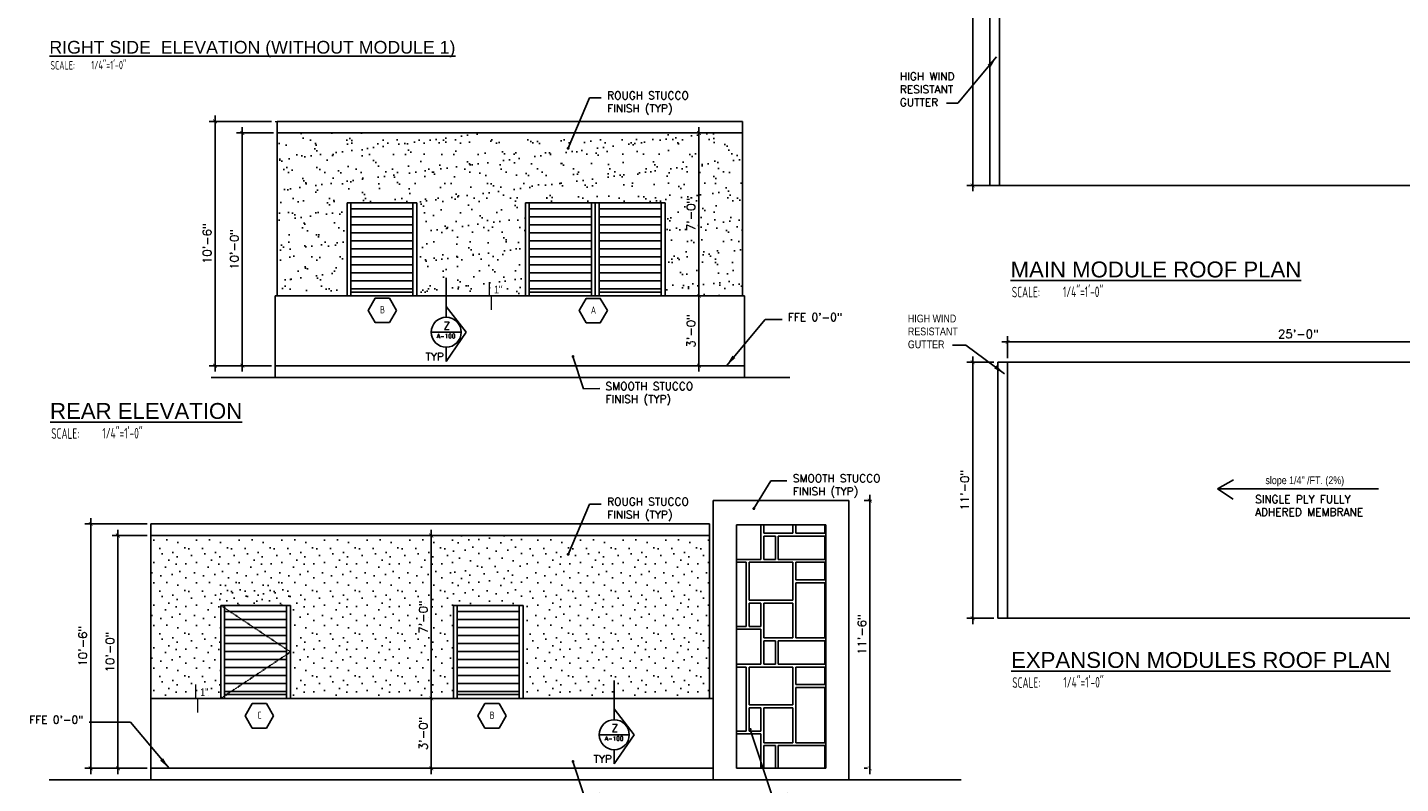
# Model space of a CAD drawing. Header units: inches. Extents: x -3803 to 30266, y -3756 to 4522.
# Tile 28 of 47: x 23795 to 24503, y 2289 to 2679. Entities that reach past the tile are written whole.
import ezdxf
from ezdxf.enums import TextEntityAlignment as Align

# ---------------------------------------------------------------- set-up
doc = ezdxf.new("R2010")
doc.units = ezdxf.units.IN
doc.header["$LTSCALE"] = 0.011
doc.header["$MEASUREMENT"] = 0
doc.header["$PDMODE"] = 1
doc.linetypes.add('DASHED', pattern=[0.75, 0.5, -0.25])
doc.layers.get('0').update_dxf_attribs({"linetype": 'CONTINUOUS'})
doc.layers.get('Defpoints').update_dxf_attribs({"linetype": 'CONTINUOUS'})
for name, color, linetype in [('a-door', 2, 'CONTINUOUS'), ('G-SYMB', 1, 'CONTINUOUS'), ('roof', 8, 'DASHED'), ('TEXT', 2, 'CONTINUOUS')]:
    doc.layers.add(name, color=color, linetype=linetype)
doc.layers.add('DIM', color=4, linetype='CONTINUOUS', lineweight=13)
doc.styles.add('LAR', font='arial.ttf', dxfattribs={"height": 0.25})
doc.styles.add('MED', font='archstyl.shx', dxfattribs={"width": 0.8, "height": 0.125})
doc.styles.add('ROMANS', font='romans.shx')
doc.styles.add('SMA', font='archstyl.shx', dxfattribs={"width": 0.8, "height": 0.0625})
doc.dimstyles.new('ANGEL', dxfattribs={"dimtxt": 4.375, "dimasz": 2, "dimexe": 3, "dimexo": 2, "dimgap": 1.5, "dimtad": 1, "dimdec": 0, "dimzin": 3, "dimdsep": 46, "dimlunit": 4, "dimtxsty": 'ROMANS', "dimblk": 'ARCHTICK', "dimcen": 0, "dimdle": 3, "dimclrd": 4, "dimclre": 4, "dimclrt": 2, "dimadec": 0, "dimazin": 0, "dimtfac": 1, "dimtdec": 0, "dimtmove": 1, "dimatfit": 3, "dimfxl": 1, "dimfrac": 2, "dimtolj": 1, "dimtzin": 0, "dimarcsym": 0})
doc.dimstyles.new('Copy of STANDARD', dxfattribs={"dimtxt": 8, "dimasz": 3, "dimexe": 3, "dimexo": 3, "dimgap": 3, "dimtad": 1, "dimrnd": 1, "dimzin": 3, "dimdsep": 46, "dimlunit": 4, "dimtxsty": 'Standard', "dimblk": 'ARCHTICK', "dimcen": 3, "dimdle": 3, "dimadec": 0, "dimazin": 0, "dimtfac": 1, "dimtix": 1, "dimtofl": 0, "dimtmove": 1, "dimatfit": 3, "dimfxl": 3, "dimtolj": 1, "dimtzin": 0, "dimlwd": -1, "dimlwe": -1, "dimarcsym": 0})

# ---------------------------------------------------------------- blocks, each defined once
blk = doc.blocks.new('AINC-TITLE')
at = {"layer": 'G-SYMB', "color": 4, "linetype": 'Continuous', "style": 'MED', "width": 0.75}
blk.add_text('SCALE:', height=0.125, dxfattribs=at).set_placement((-0.8802076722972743, -0.3073332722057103))
at = {"layer": 'G-SYMB', "color": 1, "linetype": 'Continuous', "style": 'LAR'}
blk.add_attdef('%%UDRAWING-TITLE', (-0.895149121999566, -0.07174532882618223), '', height=0.1875, dxfattribs=at)
at = {"layer": 'G-SYMB', "color": 4, "linetype": 'Continuous', "style": 'MED', "width": 0.75}
blk.add_attdef('SCALE', (-0.2765239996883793, -0.30362657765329), '', height=0.125, dxfattribs=at)
blk = doc.blocks.new('AINC-WINID')
at = {"layer": 'G-SYMB', "linetype": 'Continuous'}
blk.add_lwpolyline([(0.2577038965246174, 20.26712014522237), (0.1674929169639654, 20.42337014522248), (-0.01292904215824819, 20.42337014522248), (-0.1031400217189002, 20.26712014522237), (-0.01292904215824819, 20.11087014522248), (0.1674929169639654, 20.11087014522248)], close=True, dxfattribs=at)
at = {"layer": 'G-SYMB', "color": 4, "linetype": 'Continuous', "style": 'SMA', "width": 0.75}
blk.add_attdef('WNUM', text='', height=0.09375, dxfattribs=at).set_placement((0.07928445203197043, 20.27531187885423), align=Align.MIDDLE)
blk = doc.blocks.new('_ArchTick')
at = {"color": 0, "linetype": 'ByBlock', "const_width": 0.15}
blk.add_lwpolyline([(-0.5, -0.5), (0.5, 0.5)], dxfattribs=at)
blk = doc.blocks.new('*D161')
at = {"layer": 'Defpoints', "color": 0, "ltscale": 10, "transparency": 16777216}
for p in [(23891.54526261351, 2630.830992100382), (23922.61549872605, 2630.830992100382), (23922.61549872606, 2504.830992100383)]:
    blk.add_point(p, dxfattribs=at)
at = {"layer": 'DIM', "color": 4, "lineweight": -2, "ltscale": 10, "transparency": 16777216}
for p, q in [((23920.61549872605, 2630.830992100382), (23888.54526261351, 2630.830992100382)), ((23891.54526261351, 2501.830992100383), (23891.54526261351, 2633.830992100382)), ((23920.61549872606, 2504.830992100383), (23888.54526261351, 2504.830992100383))]:
    blk.add_line(p, q, dxfattribs=at)
at = {"layer": 'DIM', "color": 4, "lineweight": -2, "ltscale": 10, "transparency": 16777216, "xscale": 2, "yscale": 2, "zscale": 2}
for p, rotation in [((23891.54526261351, 2630.830992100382), 90), ((23891.54526261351, 2504.830992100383), 270)]:
    blk.add_blockref('_ArchTick', p, dxfattribs=dict(at, rotation=rotation))
at = {"layer": 'DIM', "color": 2, "ltscale": 10, "transparency": 16777216, "insert": (23887.44109594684, 2567.830992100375), "char_height": 4.375, "attachment_point": 5, "rotation": 90, "style": 'ROMANS'}
blk.add_mtext('\\A1;10\'-6"', dxfattribs=at)
blk = doc.blocks.new('*D162')
at = {"layer": 'Defpoints', "color": 0, "ltscale": 10, "transparency": 16777216}
for p in [(23905.60758481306, 2624.830992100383), (23923.61549872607, 2624.830992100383), (23922.61549872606, 2504.830992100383)]:
    blk.add_point(p, dxfattribs=at)
at = {"layer": 'DIM', "color": 4, "lineweight": -2, "ltscale": 10, "transparency": 16777216}
for p, q in [((23905.60758481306, 2501.830992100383), (23905.60758481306, 2627.830992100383)), ((23921.61549872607, 2624.830992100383), (23902.60758481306, 2624.830992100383)), ((23920.61549872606, 2504.830992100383), (23902.60758481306, 2504.830992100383))]:
    blk.add_line(p, q, dxfattribs=at)
at = {"layer": 'DIM', "color": 4, "lineweight": -2, "ltscale": 10, "transparency": 16777216, "xscale": 2, "yscale": 2, "zscale": 2}
for p, rotation in [((23905.60758481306, 2624.830992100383), 90), ((23905.60758481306, 2504.830992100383), 270)]:
    blk.add_blockref('_ArchTick', p, dxfattribs=dict(at, rotation=rotation))
at = {"layer": 'DIM', "color": 2, "ltscale": 10, "transparency": 16777216, "insert": (23901.50341814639, 2564.830992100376), "char_height": 4.375, "attachment_point": 5, "rotation": 90, "style": 'ROMANS'}
blk.add_mtext('\\A1;10\'-0"', dxfattribs=at)
blk = doc.blocks.new('*D163')
at = {"layer": 'Defpoints', "color": 0, "ltscale": 10, "transparency": 16777216}
for p in [(24132.6375983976, 2624.830992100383), (24141.13247400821, 2624.830992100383), (24132.6375983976, 2540.830992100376)]:
    blk.add_point(p, dxfattribs=at)
at = {"layer": 'DIM', "color": 4, "lineweight": -2, "ltscale": 10, "transparency": 16777216}
for p, q in [((24141.13247400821, 2537.830992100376), (24141.13247400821, 2627.830992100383)), ((24134.6375983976, 2624.830992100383), (24144.13247400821, 2624.830992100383)), ((24134.6375983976, 2540.830992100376), (24144.13247400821, 2540.830992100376))]:
    blk.add_line(p, q, dxfattribs=at)
at = {"layer": 'DIM', "color": 4, "lineweight": -2, "ltscale": 10, "transparency": 16777216, "xscale": 2, "yscale": 2, "zscale": 2}
for p, rotation in [((24141.13247400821, 2624.830992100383), 90), ((24141.13247400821, 2540.830992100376), 270)]:
    blk.add_blockref('_ArchTick', p, dxfattribs=dict(at, rotation=rotation))
at = {"layer": 'DIM', "color": 2, "ltscale": 10, "transparency": 16777216, "insert": (24137.02830734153, 2582.830992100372), "char_height": 4.375, "attachment_point": 5, "rotation": 90, "style": 'ROMANS'}
blk.add_mtext('\\A1;7\'-0"', dxfattribs=at)
blk = doc.blocks.new('*D164')
at = {"layer": 'Defpoints', "color": 0, "ltscale": 10, "transparency": 16777216}
for p in [(24141.13247400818, 2540.830992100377), (24141.13247400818, 2504.830992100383), (24141.13247400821, 2504.830992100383)]:
    blk.add_point(p, dxfattribs=at)
at = {"layer": 'DIM', "color": 4, "lineweight": -2, "ltscale": 10, "transparency": 16777216}
for p, q in [((24141.13247400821, 2543.830992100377), (24141.13247400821, 2501.830992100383)), ((24143.13247400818, 2540.830992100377), (24144.13247400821, 2540.830992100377)), ((24143.13247400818, 2504.830992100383), (24144.13247400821, 2504.830992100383))]:
    blk.add_line(p, q, dxfattribs=at)
at = {"layer": 'DIM', "color": 4, "lineweight": -2, "ltscale": 10, "transparency": 16777216, "xscale": 2, "yscale": 2, "zscale": 2}
for p, rotation in [((24141.13247400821, 2540.830992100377), 90), ((24141.13247400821, 2504.830992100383), 270)]:
    blk.add_blockref('_ArchTick', p, dxfattribs=dict(at, rotation=rotation))
at = {"layer": 'DIM', "color": 2, "ltscale": 10, "transparency": 16777216, "insert": (24137.02830734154, 2522.830992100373), "char_height": 4.375, "attachment_point": 5, "rotation": 90, "style": 'ROMANS'}
blk.add_mtext('\\A1;3\'-0"', dxfattribs=at)
blk = doc.blocks.new('*D167')
at = {"layer": 'Defpoints', "color": 0, "ltscale": 10, "transparency": 16777216}
for p in [(24014.46621258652, 2333.271418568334), (24003.0438490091, 2297.271418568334), (24014.46621258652, 2297.271418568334)]:
    blk.add_point(p, dxfattribs=at)
at = {"layer": 'DIM', "color": 4, "lineweight": -2, "ltscale": 10, "transparency": 16777216}
for p, q in [((24012.46621258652, 2333.271418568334), (24000.0438490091, 2333.271418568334)), ((24003.0438490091, 2336.271418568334), (24003.0438490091, 2294.271418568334)), ((24012.46621258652, 2297.271418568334), (24000.0438490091, 2297.271418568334))]:
    blk.add_line(p, q, dxfattribs=at)
at = {"layer": 'DIM', "color": 4, "lineweight": -2, "ltscale": 10, "transparency": 16777216, "xscale": 2, "yscale": 2, "zscale": 2}
for p, rotation in [((24003.0438490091, 2333.271418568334), 90), ((24003.0438490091, 2297.271418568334), 270)]:
    blk.add_blockref('_ArchTick', p, dxfattribs=dict(at, rotation=rotation))
at = {"layer": 'DIM', "color": 2, "ltscale": 10, "transparency": 16777216, "insert": (23998.93968234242, 2315.271418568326), "char_height": 4.375, "attachment_point": 5, "rotation": 90, "style": 'ROMANS'}
blk.add_mtext('\\A1;3\'-0"', dxfattribs=at)
blk = doc.blocks.new('*D168')
at = {"layer": 'Defpoints', "color": 0, "ltscale": 10, "transparency": 16777216}
for p in [(24003.0438490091, 2417.271418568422), (24011.46621258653, 2417.271418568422), (24006.25503079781, 2333.271418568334)]:
    blk.add_point(p, dxfattribs=at)
at = {"layer": 'DIM', "color": 4, "lineweight": -2, "ltscale": 10, "transparency": 16777216}
for p, q in [((24009.46621258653, 2417.271418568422), (24000.0438490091, 2417.271418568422)), ((24003.0438490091, 2330.271418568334), (24003.0438490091, 2420.271418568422)), ((24004.25503079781, 2333.271418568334), (24000.0438490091, 2333.271418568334))]:
    blk.add_line(p, q, dxfattribs=at)
at = {"layer": 'DIM', "color": 4, "lineweight": -2, "ltscale": 10, "transparency": 16777216, "xscale": 2, "yscale": 2, "zscale": 2}
for p, rotation in [((24003.0438490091, 2417.271418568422), 90), ((24003.0438490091, 2333.271418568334), 270)]:
    blk.add_blockref('_ArchTick', p, dxfattribs=dict(at, rotation=rotation))
at = {"layer": 'DIM', "color": 2, "ltscale": 10, "transparency": 16777216, "insert": (23998.93968234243, 2375.271418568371), "char_height": 4.375, "attachment_point": 5, "rotation": 90, "style": 'ROMANS'}
blk.add_mtext('\\A1;7\'-0"', dxfattribs=at)
blk = doc.blocks.new('*D169')
at = {"layer": 'Defpoints', "color": 0, "ltscale": 10, "transparency": 16777216}
for p in [(23827.40584601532, 2423.271418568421), (23858.47694905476, 2423.271418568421), (23858.47608212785, 2297.271418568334)]:
    blk.add_point(p, dxfattribs=at)
at = {"layer": 'DIM', "color": 4, "lineweight": -2, "ltscale": 10, "transparency": 16777216}
for p, q in [((23856.47694905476, 2423.271418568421), (23824.40584601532, 2423.271418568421)), ((23827.40584601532, 2294.271418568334), (23827.40584601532, 2426.271418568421)), ((23856.47608212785, 2297.271418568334), (23824.40584601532, 2297.271418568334))]:
    blk.add_line(p, q, dxfattribs=at)
at = {"layer": 'DIM', "color": 4, "lineweight": -2, "ltscale": 10, "transparency": 16777216, "xscale": 2, "yscale": 2, "zscale": 2}
for p, rotation in [((23827.40584601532, 2423.271418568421), 90), ((23827.40584601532, 2297.271418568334), 270)]:
    blk.add_blockref('_ArchTick', p, dxfattribs=dict(at, rotation=rotation))
at = {"layer": 'DIM', "color": 2, "ltscale": 10, "transparency": 16777216, "insert": (23823.30167934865, 2360.27141856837), "char_height": 4.375, "attachment_point": 5, "rotation": 90, "style": 'ROMANS'}
blk.add_mtext('\\A1;10\'-6"', dxfattribs=at)
blk = doc.blocks.new('*D170')
at = {"layer": 'Defpoints', "color": 0, "ltscale": 10, "transparency": 16777216}
for p in [(23841.46816821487, 2417.271418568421), (23858.47694905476, 2417.271418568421), (23858.47608212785, 2297.271418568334)]:
    blk.add_point(p, dxfattribs=at)
at = {"layer": 'DIM', "color": 4, "lineweight": -2, "ltscale": 10, "transparency": 16777216}
for p, q in [((23856.47694905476, 2417.271418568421), (23838.46816821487, 2417.271418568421)), ((23841.46816821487, 2294.271418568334), (23841.46816821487, 2420.271418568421)), ((23856.47608212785, 2297.271418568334), (23838.46816821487, 2297.271418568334))]:
    blk.add_line(p, q, dxfattribs=at)
at = {"layer": 'DIM', "color": 4, "lineweight": -2, "ltscale": 10, "transparency": 16777216, "xscale": 2, "yscale": 2, "zscale": 2}
for p, rotation in [((23841.46816821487, 2417.271418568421), 90), ((23841.46816821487, 2297.271418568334), 270)]:
    blk.add_blockref('_ArchTick', p, dxfattribs=dict(at, rotation=rotation))
at = {"layer": 'DIM', "color": 2, "ltscale": 10, "transparency": 16777216, "insert": (23837.36400154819, 2357.27141856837), "char_height": 4.375, "attachment_point": 5, "rotation": 90, "style": 'ROMANS'}
blk.add_mtext('\\A1;10\'-0"', dxfattribs=at)
blk = doc.blocks.new('*D184')
at = {"layer": 'Defpoints', "color": 0, "ltscale": 10, "transparency": 16777216}
for p in [(24232.06796342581, 2435.271418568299), (24229.27294605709, 2297.271418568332), (24230.0670964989, 2297.271418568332)]:
    blk.add_point(p, dxfattribs=at)
at = {"layer": 'DIM', "color": 4, "lineweight": -2, "ltscale": 10, "transparency": 16777216}
for p, q in [((24229.27294605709, 2438.271418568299), (24229.27294605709, 2294.271418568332)), ((24230.06796342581, 2435.271418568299), (24226.27294605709, 2435.271418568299)), ((24228.0670964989, 2297.271418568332), (24226.27294605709, 2297.271418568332))]:
    blk.add_line(p, q, dxfattribs=at)
at = {"layer": 'DIM', "color": 4, "lineweight": -2, "ltscale": 10, "transparency": 16777216, "xscale": 2, "yscale": 2, "zscale": 2}
for p, rotation in [((24229.27294605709, 2435.271418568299), 90), ((24229.27294605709, 2297.271418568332), 270)]:
    blk.add_blockref('_ArchTick', p, dxfattribs=dict(at, rotation=rotation))
at = {"layer": 'DIM', "color": 2, "ltscale": 10, "transparency": 16777216, "insert": (24225.16877939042, 2366.271418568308), "char_height": 4.375, "attachment_point": 5, "rotation": 90, "style": 'ROMANS'}
blk.add_mtext('\\A1;11\'-6"', dxfattribs=at)
blk = doc.blocks.new('*D186')
at = {"layer": 'Defpoints', "color": 0, "ltscale": 10, "transparency": 16777216}
for p in [(24296.1855722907, 2849.598169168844), (24282.28465280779, 2597.751535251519), (24296.18557428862, 2597.751535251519)]:
    blk.add_point(p, dxfattribs=at)
at = {"layer": 'DIM', "color": 4, "lineweight": -2, "ltscale": 10, "transparency": 16777216}
for p, q in [((24294.1855722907, 2849.598169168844), (24279.28465280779, 2849.598169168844)), ((24282.28465280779, 2852.598169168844), (24282.28465280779, 2594.751535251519)), ((24294.18557428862, 2597.751535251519), (24279.28465280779, 2597.751535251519))]:
    blk.add_line(p, q, dxfattribs=at)
at = {"layer": 'DIM', "color": 4, "lineweight": -2, "ltscale": 10, "transparency": 16777216, "xscale": 2, "yscale": 2, "zscale": 2}
for p, rotation in [((24282.28465280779, 2849.598169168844), 90), ((24282.28465280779, 2597.751535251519), 270)]:
    blk.add_blockref('_ArchTick', p, dxfattribs=dict(at, rotation=rotation))
at = {"layer": 'DIM', "color": 2, "ltscale": 10, "transparency": 16777216, "insert": (24278.18048614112, 2723.674852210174), "char_height": 4.375, "attachment_point": 5, "rotation": 90, "style": 'ROMANS'}
blk.add_mtext('\\A1;21\'-0"', dxfattribs=at)
blk = doc.blocks.new('*D189')
at = {"layer": 'Defpoints', "color": 0, "ltscale": 10, "transparency": 16777216}
for p in [(24295.27736432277, 2506.661439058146), (24282.28465280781, 2374.661439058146), (24295.27736526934, 2374.661439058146)]:
    blk.add_point(p, dxfattribs=at)
at = {"layer": 'DIM', "color": 4, "lineweight": -2, "ltscale": 10, "transparency": 16777216}
for p, q in [((24282.28465280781, 2509.661439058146), (24282.28465280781, 2371.661439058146)), ((24293.27736432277, 2506.661439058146), (24279.28465280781, 2506.661439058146)), ((24293.27736526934, 2374.661439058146), (24279.28465280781, 2374.661439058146))]:
    blk.add_line(p, q, dxfattribs=at)
at = {"layer": 'DIM', "color": 4, "lineweight": -2, "ltscale": 10, "transparency": 16777216, "xscale": 2, "yscale": 2, "zscale": 2}
for p, rotation in [((24282.28465280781, 2506.661439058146), 90), ((24282.28465280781, 2374.661439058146), 270)]:
    blk.add_blockref('_ArchTick', p, dxfattribs=dict(at, rotation=rotation))
at = {"layer": 'DIM', "color": 2, "ltscale": 10, "transparency": 16777216, "insert": (24278.18048614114, 2440.661439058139), "char_height": 4.375, "attachment_point": 5, "rotation": 90, "style": 'ROMANS'}
blk.add_mtext('\\A1;11\'-0"', dxfattribs=at)

msp = doc.modelspace()

# ---------------------------------------------------------------- hatches: boundary and pattern name
at = {"ltscale": 10}
h = msp.add_hatch(dxfattribs=at)
h.set_pattern_fill('AR-SAND', color=1, scale=6)
h.set_pattern_definition([(37.50000000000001, (0, 66.97400852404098), (-0.3779601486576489, 11.56094261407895), [0, -9.120000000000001, 0, -10.2, 0, -9.75]), (7.499999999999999, (0, 66.97400852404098), (10.61866023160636, 16.93287639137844), [0, -4.92, 0, -8.22, 0, -3.15]), (327.5, (-7.38, 66.97400852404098), (18.68485117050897, 0.03395432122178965), [0, -3, 0, -10.8, 0, -14.1]), (317.5, (-7.38, 66.97400852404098), (18.03675962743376, 5.266053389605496), [0, -1.5, 0, -7.08, 0, -8.100000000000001])])
h.paths.add_polyline_path([(23923.61549872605, 2540.830992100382), (23959.61549872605, 2540.830992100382), (23959.61549872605, 2588.830992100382), (23995.61549872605, 2588.830992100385), (23995.61549872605, 2540.830992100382), (24051.61549872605, 2540.830992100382), (24051.61549872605, 2588.830992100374), (24123.61549872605, 2588.830992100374), (24123.61549872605, 2540.830992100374), (24163.61549872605, 2540.830992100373), (24163.61549872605, 2624.830992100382), (23923.61549872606, 2624.830992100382)])
h = msp.add_hatch(dxfattribs=at)
h.set_pattern_fill('STIP1', color=1, scale=22, pattern_type=2)
h.set_pattern_definition([(0, (-78.61116883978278, -321.0952910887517), (0, 22), [0, -22]), (0, (-75.97116883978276, -324.6152910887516), (0, 22), [0, -22]), (0, (-77.07116883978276, -329.8952910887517), (0, 22), [0, -22]), (0, (-69.37116883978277, -334.9552910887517), (0, 22), [0, -22]), (0, (-70.03116883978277, -327.0352910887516), (0, 22), [0, -22]), (0, (-64.09116883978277, -321.7552910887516), (0, 22), [0, -22]), (0, (-71.79116883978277, -320.2152910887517), (0, 22), [0, -22]), (0, (-62.55116883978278, -329.2352910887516), (0, 22), [0, -22]), (0, (-63.65116883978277, -336.2752910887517), (0, 22), [0, -22]), (0, (-79.93116883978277, -339.5752910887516), (0, 22), [0, -22]), (0, (-75.97116883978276, -335.1752910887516), (0, 22), [0, -22]), (0, (-72.89116883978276, -339.3552910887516), (0, 22), [0, -22]), (0, (-59.47116883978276, -325.2752910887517), (0, 22), [0, -22]), (0, (-66.51116883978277, -330.7752910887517), (0, 22), [0, -22]), (0, (-68.27116883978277, -323.5152910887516), (0, 22), [0, -22]), (0, (-64.53116883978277, -325.4952910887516), (0, 22), [0, -22]), (0, (-72.45116883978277, -331.4352910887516), (0, 22), [0, -22]), (0, (-66.29116883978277, -319.5552910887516), (0, 22), [0, -22]), (0, (-59.47116883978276, -332.5352910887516), (0, 22), [0, -22]), (0, (-60.13116883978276, -339.1352910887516), (0, 22), [0, -22])])
h.paths.add_polyline_path([(24146.47694905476, 2417.27141856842), (24052.47694905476, 2417.271418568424), (24052.47694905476, 2333.292224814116), (24146.47694905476, 2333.292224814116)])
h.paths.add_polyline_path([(23930.47694905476, 2381.271418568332), (23930.47694905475, 2333.292224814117), (24014.46621258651, 2333.292224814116), (24014.46621258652, 2417.271418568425), (23858.47694905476, 2417.27141856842), (23858.47694905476, 2333.292224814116), (23894.47694905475, 2333.292224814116), (23894.47694905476, 2381.271418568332)])
h = msp.add_hatch(dxfattribs=at)
h.set_pattern_fill('STIP1', color=1, scale=22, pattern_type=2)
h.set_pattern_definition([(0, (-81.64236480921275, 109.4872826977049), (0, 22), [0, -22]), (0, (-79.00236480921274, 105.9672826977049), (0, 22), [0, -22]), (0, (-80.10236480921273, 100.6872826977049), (0, 22), [0, -22]), (0, (-72.40236480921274, 95.62728269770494), (0, 22), [0, -22]), (0, (-73.06236480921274, 103.5472826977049), (0, 22), [0, -22]), (0, (-67.12236480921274, 108.827282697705), (0, 22), [0, -22]), (0, (-74.82236480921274, 110.3672826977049), (0, 22), [0, -22]), (0, (-65.58236480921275, 101.3472826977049), (0, 22), [0, -22]), (0, (-66.68236480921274, 94.30728269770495), (0, 22), [0, -22]), (0, (-82.96236480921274, 91.00728269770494), (0, 22), [0, -22]), (0, (-79.00236480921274, 95.40728269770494), (0, 22), [0, -22]), (0, (-75.92236480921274, 91.22728269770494), (0, 22), [0, -22]), (0, (-62.50236480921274, 105.3072826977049), (0, 22), [0, -22]), (0, (-69.54236480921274, 99.80728269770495), (0, 22), [0, -22]), (0, (-71.30236480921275, 107.0672826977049), (0, 22), [0, -22]), (0, (-67.56236480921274, 105.0872826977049), (0, 22), [0, -22]), (0, (-75.48236480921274, 99.14728269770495), (0, 22), [0, -22]), (0, (-69.32236480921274, 111.0272826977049), (0, 22), [0, -22]), (0, (-62.50236480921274, 98.04728269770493), (0, 22), [0, -22]), (0, (-63.16236480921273, 91.44728269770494), (0, 22), [0, -22])])
h.paths.add_polyline_path([(24050.46621258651, 2417.271418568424), (24014.46621258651, 2417.271418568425), (24014.46621258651, 2381.271418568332), (24050.46621258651, 2381.271418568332)])
h = msp.add_hatch(dxfattribs=at)
h.set_pattern_fill('STIP1', color=1, scale=22, pattern_type=2)
h.set_pattern_definition([(0, (-201.631628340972, 109.4872826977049), (0, 22), [0, -22]), (0, (-198.9916283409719, 105.9672826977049), (0, 22), [0, -22]), (0, (-200.0916283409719, 100.6872826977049), (0, 22), [0, -22]), (0, (-192.3916283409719, 95.62728269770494), (0, 22), [0, -22]), (0, (-193.0516283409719, 103.5472826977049), (0, 22), [0, -22]), (0, (-187.1116283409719, 108.827282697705), (0, 22), [0, -22]), (0, (-194.8116283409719, 110.3672826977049), (0, 22), [0, -22]), (0, (-185.571628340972, 101.3472826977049), (0, 22), [0, -22]), (0, (-186.6716283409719, 94.30728269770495), (0, 22), [0, -22]), (0, (-202.951628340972, 91.00728269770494), (0, 22), [0, -22]), (0, (-198.9916283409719, 95.40728269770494), (0, 22), [0, -22]), (0, (-195.911628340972, 91.22728269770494), (0, 22), [0, -22]), (0, (-182.4916283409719, 105.3072826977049), (0, 22), [0, -22]), (0, (-189.531628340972, 99.80728269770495), (0, 22), [0, -22]), (0, (-191.291628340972, 107.0672826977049), (0, 22), [0, -22]), (0, (-187.5516283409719, 105.0872826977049), (0, 22), [0, -22]), (0, (-195.471628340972, 99.14728269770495), (0, 22), [0, -22]), (0, (-189.3116283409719, 111.0272826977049), (0, 22), [0, -22]), (0, (-182.4916283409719, 98.04728269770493), (0, 22), [0, -22]), (0, (-183.1516283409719, 91.44728269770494), (0, 22), [0, -22])])
h.paths.add_polyline_path([(23930.47694905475, 2393.292224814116), (23894.47694905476, 2393.292224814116), (23894.47694905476, 2381.271418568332), (23930.47694905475, 2381.271418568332)])
at = {"layer": 'a-door'}
h = msp.add_hatch(dxfattribs=at)
h.set_pattern_fill('LINE', color=256, scale=33)
h.set_pattern_definition([(0, (-744.2737417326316, -132.6965238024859), (0, 4.125), [])])
h.paths.add_polyline_path([(23961.61549872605, 2586.681946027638), (23993.61549872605, 2586.681946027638), (23993.61549872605, 2542.830992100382), (23961.61549872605, 2542.830992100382)])
h = msp.add_hatch(dxfattribs=at)
h.set_pattern_fill('LINE', color=256, scale=33)
h.set_pattern_definition([(0, (-652.2737417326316, -132.6965238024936), (0, 4.125), [])])
h.paths.add_polyline_path([(24053.61549872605, 2586.681946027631), (24085.61549872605, 2586.681946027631), (24085.61549872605, 2542.830992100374), (24053.61549872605, 2542.830992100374)])
h = msp.add_hatch(dxfattribs=at)
h.set_pattern_fill('LINE', color=256, scale=33)
h.set_pattern_definition([(0, (-616.2737417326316, -132.6965238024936), (0, 4.125), [])])
h.paths.add_polyline_path([(24089.61549872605, 2586.681946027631), (24121.61549872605, 2586.681946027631), (24121.61549872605, 2542.830992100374), (24089.61549872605, 2542.830992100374)])
h = msp.add_hatch(dxfattribs=at)
h.set_pattern_fill('LINE', color=256, scale=33)
h.set_pattern_definition([(0, (-809.4122914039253, -340.2560973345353), (0, 4.125), [])])
h.paths.add_polyline_path([(23896.47694905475, 2379.122372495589), (23928.47694905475, 2379.122372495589), (23928.47694905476, 2335.271418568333), (23896.47694905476, 2335.271418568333)])
h = msp.add_hatch(dxfattribs=at)
h.set_pattern_fill('LINE', color=256, scale=33)
h.set_pattern_definition([(0, (-689.4230278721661, -340.2560973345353), (0, 4.125), [])])
h.paths.add_polyline_path([(24016.46621258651, 2379.122372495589), (24048.46621258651, 2379.122372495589), (24048.46621258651, 2335.271418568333), (24016.46621258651, 2335.271418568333)])
at = {"layer": 'roof', "ltscale": 53}
h = msp.add_hatch(dxfattribs=at)
h.set_pattern_fill('RSLATE', color=256, scale=3, pattern_type=2)
h.set_pattern_definition([(90, (-956.5035129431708, -349.0653907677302), (-54, 3.306546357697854e-15), [18, -1.5, 33, -1.5]), (0, (-956.5035129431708, -349.0653907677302), (0, 54), [19.5, -1.5, 6, -1.5, 24, -1.5]), (0, (-956.5035129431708, -296.5653907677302), (0, 54), [12, -1.5, 22.5, -1.5, 15, -1.5]), (90, (-904.0035129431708, -349.0653907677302), (-54, 3.306546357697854e-15), [12, -1.5, 28.5, -1.5, 9, -1.5]), (90, (-937.0035129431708, -349.0653907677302), (-54, 3.306546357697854e-15), [18, -1.5, 12, -22.5]), (90, (-935.5035129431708, -349.0653907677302), (-54, 3.306546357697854e-15), [12, -1.5, 18, -22.5]), (90, (-929.5035129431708, -349.0653907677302), (-54, 3.306546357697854e-15), [12, -42]), (90, (-928.0035129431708, -349.0653907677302), (-54, 3.306546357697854e-15), [12, -42]), (180, (-904.0035129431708, -337.0653907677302), (-6.613092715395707e-15, -54), [24, -1.5, 6, -22.5]), (180, (-904.0035129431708, -335.5653907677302), (-6.613092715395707e-15, -54), [15, -1.5, 15, -22.5]), (0, (-956.5035129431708, -331.0653907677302), (0, 54), [19.5, -34.5]), (0, (-956.5035129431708, -329.5653907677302), (0, 54), [12, -1.5, 6, -34.5]), (0, (-956.5035129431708, -317.5653907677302), (0, 54), [-13.5, 6, -1.5, 15, -18]), (0, (-956.5035129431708, -316.0653907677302), (0, 54), [-13.5, 22.5, -18]), (270, (-920.5035129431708, -296.5653907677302), (54, -9.91963907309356e-15), [19.5, -1.5, 18, -15]), (270, (-919.0035129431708, -296.5653907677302), (54, -9.91963907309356e-15), [9, -1.5, 28.5, -15]), (180, (-904.0035129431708, -307.0653907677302), (-6.613092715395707e-15, -54), [15, -39]), (180, (-904.0035129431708, -305.5653907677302), (-6.613092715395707e-15, -54), [15, -39]), (270, (-944.5035129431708, -296.5653907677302), (54, -9.91963907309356e-15), [33, -21]), (270, (-943.0035129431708, -296.5653907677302), (54, -9.91963907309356e-15), [19.5, -1.5, 12, -21])])
h.paths.add_polyline_path([(24160.47694905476, 2422.795332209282), (24206.47694905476, 2422.795332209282), (24206.47694905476, 2297.271418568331), (24160.47694905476, 2297.271418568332)])

# ---------------------------------------------------------------- linework, layer by layer
at = {"color": 4, "ltscale": 10}
for p, q in [((23923.61549872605, 2540.830992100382), (23923.61549872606, 2630.830992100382)), ((23923.61549872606, 2630.830992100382), (24163.61549872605, 2630.830992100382)), ((24163.61549872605, 2624.830992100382), (24163.61549872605, 2630.830992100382)), ((23923.61549872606, 2624.830992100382), (24163.61549872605, 2624.830992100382)), ((24163.61549872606, 2624.830992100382), (24163.61549872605, 2540.830992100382)), ((23922.61549872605, 2540.830992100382), (24164.61549872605, 2540.830992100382)), ((23922.61549872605, 2504.830992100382), (23922.61549872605, 2540.830992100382)), ((24164.61549872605, 2540.830992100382), (24164.61549872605, 2504.830992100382)), ((24297.27736526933, 2517.112234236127), (24603.27736526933, 2517.112234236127)), ((24300.27736526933, 2508.661439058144), (24300.27736526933, 2520.112234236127)), ((23922.61549872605, 2498.830992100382), (23922.61549872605, 2504.830992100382)), ((24164.61549872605, 2504.830992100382), (24164.61549872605, 2498.830992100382)), ((23858.4769490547, 2423.271418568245), (23858.47694905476, 2333.292224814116)), ((24146.47694905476, 2423.27141856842), (23858.47694905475, 2423.271418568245)), ((23858.47694905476, 2417.27141856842), (23858.47694905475, 2423.27141856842)), ((24146.47694905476, 2333.292224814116), (24146.4769490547, 2423.27141856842)), ((24146.47694905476, 2417.27141856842), (24146.47694905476, 2423.27141856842)), ((24146.47694905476, 2417.27141856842), (23858.47694905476, 2417.271418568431)), ((24148.47608212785, 2333.271418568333), (23858.47608212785, 2333.271418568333)), ((23858.47608212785, 2333.271418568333), (23858.47608212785, 2297.271418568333)), ((24148.47608212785, 2297.271418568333), (24148.47608212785, 2333.271418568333)), ((23858.47608212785, 2297.271418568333), (23858.47608212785, 2291.271418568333)), ((24148.47608212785, 2291.271418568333), (24148.47608212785, 2297.271418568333))]:
    msp.add_line(p, q, dxfattribs=at)
at = {"ltscale": 10}
msp.add_line((23923.61549872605, 2630.830992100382), (23923.61549872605, 2630.830992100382), dxfattribs=at)
at = {"color": 1, "ltscale": 10}
for p, q in [((24296.18557428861, 2597.751535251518), (24291.18557428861, 2597.751535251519)), ((24010.77739279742, 2529.83372569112), (24010.77739279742, 2550.143862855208)), ((24010.77739279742, 2529.83372569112), (24010.77739279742, 2535.438824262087)), ((24020.98947486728, 2522.130759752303), (24010.77739279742, 2535.438824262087)), ((24003.05064874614, 2522.106981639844), (24018.5041368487, 2522.106981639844)), ((24010.77739279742, 2507.0846017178), (24020.98947486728, 2522.130759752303)), ((24010.77739279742, 2507.0846017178), (24010.77739279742, 2514.380237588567)), ((24300.27736526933, 2506.661439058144), (24295.27736526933, 2506.661439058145)), ((24300.27736526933, 2374.661439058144), (24295.27736526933, 2374.661439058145)), ((24097.42727299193, 2322.312509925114), (24097.42727299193, 2342.622647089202)), ((24097.42727299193, 2322.312509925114), (24097.42727299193, 2327.91760849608)), ((24107.63935506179, 2314.609543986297), (24097.42727299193, 2327.91760849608)), ((24089.70052894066, 2314.585765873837), (24105.15401704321, 2314.585765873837)), ((24097.42727299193, 2299.563385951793), (24107.63935506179, 2314.609543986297)), ((24097.42727299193, 2299.563385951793), (24097.42727299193, 2306.85902182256))]:
    msp.add_line(p, q, dxfattribs=at)
at = {"color": 6, "ltscale": 10}
for p, q in [((23889.46904128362, 2498.830992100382), (24187.97910471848, 2498.830992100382)), ((23859.47608212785, 2291.271418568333), (23806.02669332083, 2291.271418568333)), ((23859.47608212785, 2291.271418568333), (24147.47608212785, 2291.271418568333)), ((24147.47608212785, 2291.271418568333), (24276.38903741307, 2291.271418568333))]:
    msp.add_line(p, q, dxfattribs=at)
at = {"color": 2, "ltscale": 10}
for p, q in [((24148.47694905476, 2291.271418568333), (24148.47694905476, 2435.271418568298)), ((24148.47694905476, 2435.271418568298), (24218.47694905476, 2435.271418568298)), ((24218.47694905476, 2435.271418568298), (24218.47694905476, 2291.271418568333)), ((24206.47694905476, 2422.795332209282), (24160.47694905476, 2422.795332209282)), ((24160.47694905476, 2422.795332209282), (24160.47694905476, 2297.271418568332)), ((24206.47694905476, 2422.795332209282), (24206.47694905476, 2297.271418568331)), ((24160.47694905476, 2297.271418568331), (24206.47694905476, 2297.271418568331))]:
    msp.add_line(p, q, dxfattribs=at)
at = {"color": 5, "ltscale": 10}
msp.add_line((24160.47694905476, 2297.271418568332), (24160.47694905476, 2422.795332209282), dxfattribs=at)
at = {"color": 1, "ltscale": 10}
for points in [[(24291.18557428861, 2597.751535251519), (24291.18557229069, 2849.598169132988)], [(24295.27736526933, 2374.661439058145), (24295.27736432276, 2506.661439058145)]]:
    msp.add_lwpolyline(points, dxfattribs=at)
at = {"color": 4, "ltscale": 10}
for points in [[(24596.18557229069, 2690.986297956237), (24596.18557229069, 2597.751535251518), (24296.18557428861, 2597.751535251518), (24296.18557229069, 2849.598169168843)], [(24300.27736526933, 2506.661439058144), (24600.27736526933, 2506.661439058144), (24600.27736526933, 2374.661439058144), (24300.27736526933, 2374.661439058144), (24300.27736526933, 2506.661439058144)]]:
    msp.add_lwpolyline(points, dxfattribs=at)
at = {"color": 1, "ltscale": 10}
for centre in [(24010.77739279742, 2522.106981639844), (24097.42727299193, 2314.585765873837)]:
    msp.add_circle(centre, 7.72674405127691, dxfattribs=at)
at = {"layer": 'a-door'}
for p, q in [((23959.61549872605, 2540.830992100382), (23959.61549872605, 2588.830992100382)), ((23959.61549872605, 2588.830992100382), (23995.61549872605, 2588.830992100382)), ((23961.61549872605, 2540.830992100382), (23961.61549872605, 2588.830992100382)), ((23993.61549872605, 2540.830992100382), (23993.61549872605, 2588.830992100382)), ((23995.61549872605, 2540.830992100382), (23995.61549872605, 2588.830992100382)), ((24051.61549872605, 2540.830992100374), (24051.61549872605, 2588.830992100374)), ((24051.61549872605, 2588.830992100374), (24087.61549872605, 2588.830992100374)), ((24053.61549872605, 2540.830992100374), (24053.61549872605, 2588.830992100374)), ((24085.61549872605, 2540.830992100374), (24085.61549872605, 2588.830992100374)), ((24087.61549872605, 2540.830992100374), (24087.61549872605, 2588.830992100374)), ((24087.61549872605, 2540.830992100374), (24087.61549872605, 2588.830992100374)), ((24087.61549872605, 2588.830992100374), (24123.61549872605, 2588.830992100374)), ((24089.61549872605, 2540.830992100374), (24089.61549872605, 2588.830992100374)), ((24121.61549872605, 2540.830992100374), (24121.61549872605, 2588.830992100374)), ((24123.61549872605, 2540.830992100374), (24123.61549872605, 2588.830992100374)), ((23961.61549872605, 2542.830992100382), (23993.61549872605, 2542.830992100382)), ((24053.61549872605, 2542.830992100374), (24085.61549872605, 2542.830992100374)), ((24089.61549872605, 2542.830992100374), (24121.61549872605, 2542.830992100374)), ((23894.47694905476, 2333.271418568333), (23894.47694905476, 2381.271418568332)), ((23894.47694905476, 2381.271418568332), (23930.47694905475, 2381.271418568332)), ((23896.47694905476, 2333.271418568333), (23896.47694905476, 2381.271418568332)), ((23928.47694905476, 2333.271418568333), (23928.47694905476, 2381.271418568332)), ((23930.47694905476, 2333.271418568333), (23930.47694905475, 2381.271418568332)), ((24014.46621258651, 2333.271418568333), (24014.46621258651, 2381.271418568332)), ((24014.46621258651, 2381.271418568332), (24050.46621258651, 2381.271418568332)), ((24016.46621258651, 2333.271418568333), (24016.46621258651, 2381.271418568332)), ((24048.46621258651, 2333.271418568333), (24048.46621258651, 2381.271418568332)), ((24050.46621258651, 2333.271418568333), (24050.46621258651, 2381.271418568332)), ((23896.47694905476, 2335.271418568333), (23928.47694905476, 2335.271418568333)), ((24016.46621258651, 2335.271418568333), (24048.46621258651, 2335.271418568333))]:
    msp.add_line(p, q, dxfattribs=at)
at = {"layer": 'DIM', "ltscale": 10}
for p, q in [((23922.61549872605, 2630.830992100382), (24163.61549872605, 2630.830992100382)), ((24033.14885370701, 2540.830992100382), (24033.14885370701, 2547.999611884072)), ((24034.14885370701, 2533.662372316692), (24034.14885370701, 2540.830992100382)), ((23881.60745801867, 2333.271418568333), (23881.60745801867, 2340.440038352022)), ((23882.60745801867, 2326.102798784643), (23882.60745801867, 2333.271418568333))]:
    msp.add_line(p, q, dxfattribs=at)
at = {"layer": 'DIM', "color": 4, "ltscale": 10}
for p, q in [((24126.61549872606, 2540.830992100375), (24138.65969806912, 2540.830992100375)), ((24011.46621258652, 2417.271418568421), (23994.28227412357, 2417.271418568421)), ((24011.46621258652, 2333.271418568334), (23994.56268590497, 2333.271418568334))]:
    msp.add_line(p, q, dxfattribs=at)
at = {"layer": 'DIM', "ltscale": 10}
msp.add_lwpolyline([(24296.18557229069, 2597.751535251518), (24596.18557229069, 2597.751535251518), (24596.18557229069, 2849.751535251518), (24296.18557229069, 2849.751535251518)], close=True, dxfattribs=at)
at = {"layer": 'roof', "ltscale": 53}
for p, q in [((23922.61549872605, 2504.830992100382), (24164.61549872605, 2504.830992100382)), ((24148.47608212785, 2297.271418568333), (23858.47608212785, 2297.271418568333))]:
    msp.add_line(p, q, dxfattribs=at)
msp.add_lwpolyline([(23894.47694905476, 2381.271418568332), (23930.47694905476, 2357.271418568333), (23894.47694905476, 2333.271418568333)], dxfattribs=at)
at = {"layer": 'TEXT', "color": 2}
for p, q in [((24408.61802197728, 2441.282876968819), (24416.87977674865, 2446.034290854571)), ((24491.54977846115, 2441.282876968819), (24408.61802197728, 2441.282876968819)), ((24408.61802197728, 2441.282876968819), (24416.64238283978, 2436.067445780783))]:
    msp.add_line(p, q, dxfattribs=at)

# ---------------------------------------------------------------- block references
at = {"xscale": 40.22379667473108, "yscale": 40.22379667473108, "zscale": 40.22379667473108}
for p, values in [((23974.7198382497, 1718.165907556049), {'WNUM': 'B'}), ((24083.5064725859, 1718.01740137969), {'WNUM': 'A'}), ((23911.27622486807, 1509.099328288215), {'WNUM': 'C'}), ((24031.26548839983, 1509.099328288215), {'WNUM': 'B'})]:
    msp.add_blockref('AINC-WINID', p, dxfattribs=at).add_auto_attribs(values)
at = {"color": 4, "ltscale": 10, "xscale": 2, "yscale": 2, "zscale": 2, "rotation": 180}
msp.add_blockref('_ArchTick', (24300.27736526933, 2517.112234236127), dxfattribs=at)
at = {"layer": 'DIM'}
for p, xscale, yscale, zscale, values in [((23837.36583270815, 2668.269340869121), 34.92963946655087, 34.92963946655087, 34.92963946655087, {'%%UDRAWING-TITLE': '%%URIGHT SIDE  ELEVATION (WITHOUT MODULE 1)', 'SCALE': '1/4"=1\'-0"'}), ((24340.91723186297, 2553.499702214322), 43.66204933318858, 43.66204933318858, 43.66204933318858, {'%%UDRAWING-TITLE': '%%UMAIN MODULE ROOF PLAN', 'SCALE': '1/4"=1\'-0"'}), ((23845.50744379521, 2480.55880369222), 43.66204933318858, 43.66204933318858, 43.66204933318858, {'%%UDRAWING-TITLE': '%%UREAR ELEVATION', 'SCALE': '1/4"=1\'-0"'}), ((24341.1548347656, 2352.163796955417), 43.66204933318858, 43.66204933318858, 43.66204933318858, {'%%UDRAWING-TITLE': '%%UEXPANSION MODULES ROOF PLAN', 'SCALE': '1/4"=1\'-0"'})]:
    msp.add_blockref('AINC-TITLE', p, dxfattribs=dict(at, xscale=xscale, yscale=yscale, zscale=zscale)).add_auto_attribs(values)

# ---------------------------------------------------------------- texts
at = {"color": 2, "ltscale": 10, "insert": (24450.27736526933, 2521.216400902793), "char_height": 4.375, "attachment_point": 5, "style": 'ROMANS'}
msp.add_mtext('\\A1;25\'-0"', dxfattribs=at)
at = {"layer": 'TEXT', "color": 2}
for s, insert, char_height, width, attachment_point in [('{\\Fromans|c0;HIGH WIND\\PRESISTANT\\PGUTTER}', (24244.78723087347, 2655.999341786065), 4.000692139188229, 137.2542559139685, 1), ('{\\Fromans|c0;ROUGH STUCCO\\PFINISH (TYP)}', (24093.73171193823, 2646.164325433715), 4.000692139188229, 137.2542559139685, 1), ('{\\fTechnic|b0|i0|c2|p2;1"}', (24035.40674339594, 2546.081690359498), 4.000692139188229, 137.2542559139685, 1), ('{\\Fromans|c0;FFE 0\'-0"}', (24187.0332517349, 2531.88159831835), 4.000692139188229, 137.2542559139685, 1), ('{\\fTechnic|b0|i0|c2|p2;HIGH WIND\\PRESISTANT\\PGUTTER}', (24248.87902185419, 2531.17968919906), 4.000692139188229, 137.2542559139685, 1), ('{\\Fromans|c0;A-100}', (24005.90304672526, 2521.216397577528), 2.159637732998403, 74.09204701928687, 1), ('{\\Fromans|c0;Z}', (24009.33888374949, 2527.544268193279), 4.000692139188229, 137.2542559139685, 1), ('{\\Fromans|c0;TYP}', (24000.13914563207, 2511.551090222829), 4.000692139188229, 137.2542559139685, 1), ('{\\Fromans|c0;SMOOTH STUCCO\\PFINISH (TYP)}', (24092.91608464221, 2496.276032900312), 4.000692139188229, 137.2542559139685, 1), ('{\\Fromans|c0;SMOOTH STUCCO\\PFINISH (TYP)}', (24189.50090597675, 2448.773707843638), 4.000692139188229, 137.2542559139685, 1), ('{\\fTechnic|b0|i0|c2|p2;slope 1/4" /FT. (2%)}', (24433.27309553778, 2447.784420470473), 4.000692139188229, 137.2542559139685, 1), ('{\\Fromans|c0;ROUGH STUCCO\\PFINISH (TYP)}', (24093.73171193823, 2436.773707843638), 4.000692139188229, 137.2542559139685, 1), ('{\\Fromans|c0;SINGLE PLY FULLY\\PADHERED MEMBRANE}', (24427.90980086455, 2438.016116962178), 4.000692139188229, 137.2542559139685, 1), ('{\\fTechnic|b0|i0|c2|p2;1"}', (23883.8653477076, 2338.522116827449), 4.000692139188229, 137.2542559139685, 1), ('{\\Fromans|c0;FFE 0\'-0"}', (23823.6062207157, 2324.322024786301), 4.000692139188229, 137.2542559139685, 3), ('{\\Fromans|c0;Z}', (24095.988763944, 2320.023052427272), 4.000692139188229, 137.2542559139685, 1), ('{\\Fromans|c0;A-100}', (24092.55292691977, 2313.695181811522), 2.159637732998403, 74.09204701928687, 1), ('{\\Fromans|c0;TYP}', (24086.78902582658, 2304.029874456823), 4.000692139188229, 137.2542559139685, 1)]:
    msp.add_mtext(s, dxfattribs=dict(at, insert=insert, char_height=char_height, width=width, attachment_point=attachment_point))

# ---------------------------------------------------------------- dimensions: what is measured, and where the dimension line sits
at = {"layer": 'DIM', "ltscale": 10}
for base, p1, p2, picture, middle in [((24282.28465280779, 2597.751535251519), (24296.18557229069, 2849.598169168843), (24296.18557428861, 2597.751535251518), '*D186', (24278.18048614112, 2723.674852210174)), ((23891.54526261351, 2630.830992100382), (23922.61549872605, 2504.830992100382), (23922.61549872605, 2630.830992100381), '*D161', (23887.44109594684, 2567.830992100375)), ((23905.60758481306, 2624.830992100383), (23922.61549872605, 2504.830992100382), (23923.61549872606, 2624.830992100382), '*D162', (23901.50341814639, 2564.830992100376)), ((24141.13247400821, 2624.830992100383), (24132.63759839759, 2540.830992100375), (24132.63759839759, 2624.830992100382), '*D163', (24137.02830734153, 2582.830992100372)), ((24141.13247400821, 2504.830992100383), (24141.13247400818, 2540.830992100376), (24141.13247400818, 2504.830992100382), '*D164', (24137.02830734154, 2522.830992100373)), ((24282.28465280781, 2374.661439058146), (24295.27736432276, 2506.661439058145), (24295.27736526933, 2374.661439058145), '*D189', (24278.18048614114, 2440.661439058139)), ((24229.27294605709, 2297.271418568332), (24232.0679634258, 2435.271418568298), (24230.06709649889, 2297.271418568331), '*D184', (24225.16877939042, 2366.271418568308)), ((23827.40584601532, 2423.271418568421), (23858.47608212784, 2297.271418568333), (23858.47694905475, 2423.27141856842), '*D169', (23823.30167934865, 2360.27141856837)), ((23841.46816821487, 2417.271418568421), (23858.47608212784, 2297.271418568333), (23858.47694905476, 2417.27141856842), '*D170', (23837.36400154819, 2357.27141856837)), ((24003.0438490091, 2417.271418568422), (24006.25503079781, 2333.271418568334), (24011.46621258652, 2417.271418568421), '*D168', (23998.93968234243, 2375.271418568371)), ((24003.0438490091, 2297.271418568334), (24014.46621258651, 2333.271418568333), (24014.46621258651, 2297.271418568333), '*D167', (23998.93968234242, 2315.271418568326))]:
    dim = msp.add_linear_dim(base=base, p1=p1, p2=p2, angle=90, dimstyle='ANGEL', dxfattribs=at)
    dim.commit()
    dim.dimension.update_dxf_attribs({"geometry": picture, "text_midpoint": middle})

# ---------------------------------------------------------------- leaders
at = {"layer": 'TEXT', "color": 9, "ltscale": 10, "annotation_type": 0, "has_hookline": 1}
for points, override, hookline_direction, text_width in [([(24294.65978893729, 2664.057491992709), (24274.70210586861, 2640.250185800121), (24268.86106433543, 2640.199429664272)], {"dimasz": 6, "dimtad": 0}, 0, 30.86248221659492), ([(24073.65443906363, 2616.96671593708), (24084.73171193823, 2642.916206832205), (24090.73171193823, 2642.916206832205)], {"dimasz": 6, "dimtad": 0, "dimldrblk": 'DotSmall'}, 0, 46.48423247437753), ([(24155.26841137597, 2504.830992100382), (24175.22609444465, 2528.638298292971), (24184.0332517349, 2528.633479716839)], {"dimasz": 6, "dimtad": 0}, 0, 30.48146391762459), ([(24298.751579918, 2500.65707076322), (24278.79389684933, 2515.430533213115), (24271.92132782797, 2515.43677964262)], {"dimasz": 6, "dimtad": 0}, 0, 29.53727383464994), ([(24076.14083363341, 2509.540985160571), (24081.63608855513, 2492.904960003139), (24089.91608464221, 2493.027914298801)], {"dimasz": 6, "dimtad": 0, "dimldrblk": 'DotSmall'}, 0, 50.10390631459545), ([(24169.42363310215, 2431.198309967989), (24178.22090988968, 2445.402634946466), (24186.50090597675, 2445.525589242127)], {"dimasz": 6, "dimtad": 0, "dimldrblk": 'DotSmall'}, 0, 50.10390631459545), ([(24073.65443906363, 2407.576098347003), (24084.73171193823, 2433.525589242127), (24090.73171193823, 2433.525589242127)], {"dimasz": 6, "dimtad": 0, "dimldrblk": 'DotSmall'}, 0, 46.48423247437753), ([(23867.82490333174, 2297.271418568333), (23847.86722026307, 2321.078724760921), (23826.6062207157, 2321.07390618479)], {"dimasz": 6, "dimtad": 0}, 1, 30.48146391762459), ([(24167.54096004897, 2317.360023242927), (24178.53146989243, 2284.087972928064), (24186.8114659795, 2284.210927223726)], {"dimasz": 6, "dimtad": 0, "dimldrblk": 'DotSmall'}, 0, 87.82471791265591), ([(24076.14083363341, 2300.768842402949), (24081.63608855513, 2284.132817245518), (24089.91608464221, 2284.255771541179)], {"dimasz": 6, "dimtad": 0, "dimldrblk": 'DotSmall'}, 0, 50.10390631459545)]:
    msp.add_leader(points, dimstyle='Copy of STANDARD', override=override, dxfattribs=dict(at, hookline_direction=hookline_direction, text_width=text_width))

doc.saveas('drawing.dxf')
